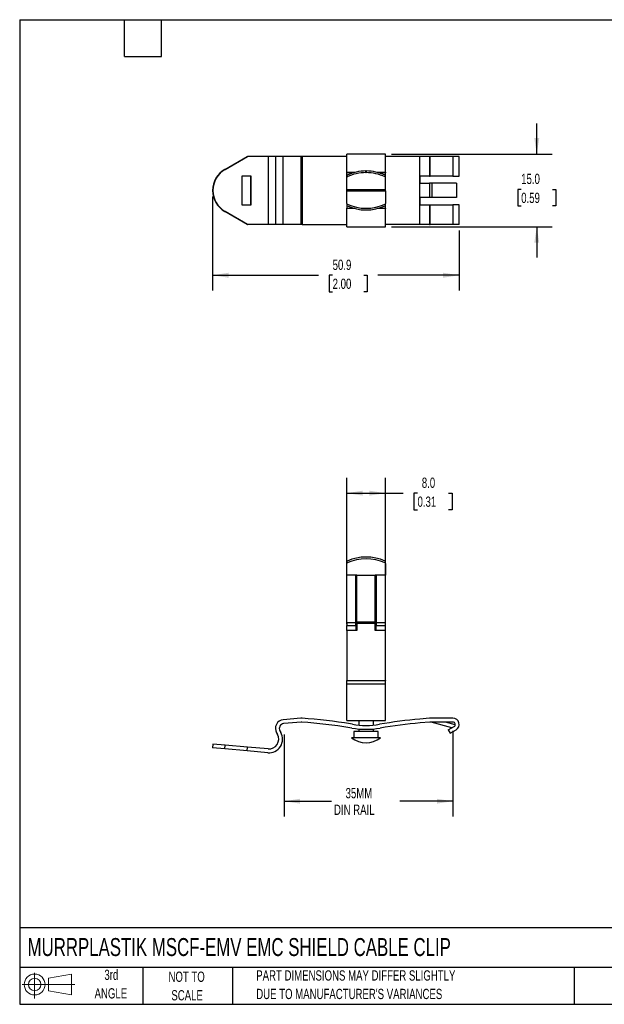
# Model space of a CAD drawing. Header units: millimetres. Extents: x 6 to 273, y 6 to 210.
# Tile 1 of 2: x 6 to 127, y 6 to 210. Entities that reach past the tile are written whole.
import ezdxf

# ---------------------------------------------------------------- set-up
doc = ezdxf.new("R2010")
doc.units = ezdxf.units.MM
doc.layers.add('DIMENSIONS', color=140, linetype='Continuous', lineweight=25)
doc.layers.add('TEXT', color=140, linetype='Continuous', lineweight=25)
doc.layers.add('SLD-DEFPOINTS', color=7, linetype='Continuous')
doc.styles.add('SLDTEXTSTYLE0', font='TXT', dxfattribs={"width": 0.7})
doc.dimstyles.new('SLDDIMSTYLE0', dxfattribs={"dimtxt": 2.158008, "dimasz": 3.302, "dimexe": 0, "dimexo": 0.0625, "dimgap": 0.539502, "dimtad": 0, "dimtih": 1, "dimtoh": 1, "dimrnd": 1e-09, "dimzin": 4, "dimdsep": 46, "dimtxsty": 'SLDTEXTSTYLE0', "dimsah": 1, "dimcen": 0.09, "dimadec": 0, "dimazin": 1, "dimtfac": 1, "dimtofl": 0, "dimtmove": 0, "dimatfit": 3, "dimfxl": 0, "dimfrac": 2, "dimtolj": 1, "dimtzin": 12, "dimarcsym": 0})
doc.dimstyles.new('SLDDIMSTYLE1', dxfattribs={"dimtxt": 2.158008, "dimasz": 3.302, "dimexe": 0, "dimexo": 0.0625, "dimgap": 0.539502, "dimtad": 0, "dimtih": 1, "dimtoh": 1, "dimrnd": 1e-09, "dimzin": 12, "dimdsep": 46, "dimtxsty": 'SLDTEXTSTYLE0', "dimsah": 1, "dimcen": 0.09, "dimadec": 0, "dimazin": 3, "dimtfac": 1, "dimtofl": 0, "dimtmove": 0, "dimatfit": 3, "dimfxl": 0, "dimfrac": 2, "dimtolj": 1, "dimtzin": 12, "dimarcsym": 0})
doc.dimstyles.new('SLDDIMSTYLE2', dxfattribs={"dimtxt": 2.158008, "dimasz": 3.302, "dimexe": 0, "dimexo": 0.0625, "dimgap": 0.539502, "dimtad": 0, "dimtih": 1, "dimtoh": 1, "dimrnd": 1e-09, "dimzin": 4, "dimdsep": 46, "dimtxsty": 'SLDTEXTSTYLE0', "dimsah": 1, "dimcen": 0.09, "dimadec": 0, "dimazin": 1, "dimtfac": 1, "dimtmove": 0, "dimatfit": 0, "dimfxl": 0, "dimfrac": 2, "dimtolj": 1, "dimtzin": 12, "dimarcsym": 0})

# ---------------------------------------------------------------- blocks, each defined once
blk = doc.blocks.new('Block11')
at = {"color": 7, "linetype": 'Continuous', "lineweight": 18}
for p, q in [((2.59, 5.31), (2.59, 0)), ((5.48, 4.17), (10.18, 5.03)), ((5.48, 1.6), (5.48, 4.17)), ((10.18, 5.03), (10.18, 0.73)), ((0, 2.88), (10.87, 2.88)), ((5.48, 1.6), (10.18, 0.73))]:
    blk.add_line(p, q, dxfattribs=at)
for radius in [2.15, 1.29]:
    blk.add_circle((2.59, 2.88), radius, dxfattribs=at)
blk = doc.blocks.new('Block12')
at = {"layer": 'SLD-DEFPOINTS'}
blk.add_blockref('Block11', (0, 0), dxfattribs=at)
blk = doc.blocks.new('_D')
at = {"layer": 'DIMENSIONS'}
for p, q in [((73.77, 84.79), (73.77, 115.01)), ((81.77, 84.79), (81.77, 115.01)), ((73.77, 111.84), (81.77, 111.84)), ((81.77, 111.84), (85.44, 111.84)), ((88.37, 111.84), (87.64, 111.84)), ((87.64, 111.84), (87.64, 108.41)), ((94.78, 111.84), (95.5, 111.84)), ((95.5, 111.84), (95.5, 108.41)), ((87.64, 108.41), (88.37, 108.41)), ((95.5, 108.41), (94.78, 108.41))]:
    blk.add_line(p, q, dxfattribs=at)
for points in [[(73.77, 111.84), (77.07, 111.33), (77.07, 112.35)], [(81.77, 111.84), (78.47, 112.35), (78.47, 111.33)]]:
    blk.add_solid(points, dxfattribs=at)
at = {"layer": 'DIMENSIONS', "char_height": 2.117, "attachment_point": 1, "style": 'SLDTEXTSTYLE0'}
for s, insert in [('8.0', (89.26, 115.05)), ('0.31', (88.37, 111.14))]:
    blk.add_mtext(s, dxfattribs=dict(at, insert=insert))
blk = doc.blocks.new('_D_1')
at = {"layer": 'DIMENSIONS'}
for p, q in [((60.86, 62), (60.86, 45.09)), ((95.66, 62.82), (95.66, 45.09)), ((60.86, 48.26), (70.67, 48.26)), ((95.66, 48.26), (84.76, 48.26))]:
    blk.add_line(p, q, dxfattribs=at)
for points in [[(60.86, 48.26), (64.16, 47.76), (64.16, 48.77)], [(95.66, 48.26), (92.36, 48.77), (92.36, 47.76)]]:
    blk.add_solid(points, dxfattribs=at)
at = {"layer": 'DIMENSIONS', "char_height": 2.117, "attachment_point": 1, "style": 'SLDTEXTSTYLE0'}
for s, insert in [('35MM', (73.54, 50.99)), ('DIN RAIL', (71.15, 47.56))]:
    blk.add_mtext(s, dxfattribs=dict(at, insert=insert))
blk = doc.blocks.new('_D_5')
at = {"layer": 'DIMENSIONS'}
for p, q in [((112.96, 181.81), (112.96, 188.16)), ((83.04, 181.81), (116.14, 181.81)), ((109.75, 174.54), (109.03, 174.54)), ((109.03, 174.54), (109.03, 171.11)), ((116.17, 174.54), (116.89, 174.54)), ((116.89, 174.54), (116.89, 171.11)), ((109.03, 171.11), (109.75, 171.11)), ((116.89, 171.11), (116.17, 171.11)), ((83.04, 166.81), (116.14, 166.81)), ((112.96, 166.81), (112.96, 160.46))]:
    blk.add_line(p, q, dxfattribs=at)
for points in [[(112.96, 181.81), (113.47, 185.11), (112.45, 185.11)], [(112.96, 166.81), (112.45, 163.51), (113.47, 163.51)]]:
    blk.add_solid(points, dxfattribs=at)
at = {"layer": 'DIMENSIONS', "char_height": 2.117, "attachment_point": 1, "style": 'SLDTEXTSTYLE0'}
for s, insert in [('15.0', (109.75, 177.76)), ('0.59', (109.75, 173.84))]:
    blk.add_mtext(s, dxfattribs=dict(at, insert=insert))
blk = doc.blocks.new('_D_6')
at = {"layer": 'DIMENSIONS'}
for p, q in [((46.1, 173.04), (46.1, 153.63)), ((96.96, 166.04), (96.96, 153.63)), ((46.1, 156.81), (67.95, 156.81)), ((70.87, 156.81), (70.15, 156.81)), ((70.15, 156.81), (70.15, 153.38)), ((77.28, 156.81), (78.01, 156.81)), ((78.01, 156.81), (78.01, 153.38)), ((96.96, 156.81), (80.21, 156.81)), ((70.15, 153.38), (70.87, 153.38)), ((78.01, 153.38), (77.28, 153.38))]:
    blk.add_line(p, q, dxfattribs=at)
for points in [[(46.1, 156.81), (49.4, 156.3), (49.4, 157.32)], [(96.96, 156.81), (93.66, 157.32), (93.66, 156.3)]]:
    blk.add_solid(points, dxfattribs=at)
at = {"layer": 'DIMENSIONS', "char_height": 2.117, "attachment_point": 1, "style": 'SLDTEXTSTYLE0'}
for s, insert in [('50.9', (70.87, 160.02)), ('2.00', (70.87, 156.11))]:
    blk.add_mtext(s, dxfattribs=dict(at, insert=insert))

msp = doc.modelspace()

# ---------------------------------------------------------------- linework, layer by layer
for p, q in [((48.629, 178.651), (53.271, 181.307)), ((48.699, 178.651), (53.341, 181.307)), ((53.271, 181.307), (53.341, 181.307)), ((57.575, 181.307), (53.341, 181.307)), ((57.575, 181.307), (57.575, 167.307)), ((59.061, 181.307), (57.575, 181.307)), ((59.061, 181.307), (59.061, 167.307)), ((60.705, 181.307), (59.061, 181.307)), ((60.705, 167.307), (60.705, 181.307)), ((64.321, 181.307), (60.705, 181.307)), ((64.321, 181.307), (64.321, 167.307)), ((64.58, 181.307), (64.321, 181.307)), ((64.58, 181.307), (64.58, 167.307)), ((73.768, 181.307), (64.58, 181.307)), ((81.768, 181.807), (73.768, 181.807)), ((73.768, 178.057), (73.768, 181.807)), ((81.768, 178.057), (81.768, 181.807)), ((88.875, 181.307), (81.768, 181.307)), ((88.875, 177.282), (88.875, 181.307)), ((90.856, 181.307), (88.875, 181.307)), ((90.856, 181.307), (90.856, 177.282)), ((90.995, 181.307), (90.856, 181.307)), ((90.995, 177.282), (90.995, 181.307)), ((95.66, 181.307), (90.995, 181.307)), ((95.66, 181.307), (95.66, 177.282)), ((96.96, 181.307), (95.66, 181.307)), ((96.96, 177.282), (96.96, 181.307)), ((48.629, 178.651), (48.699, 178.651)), ((54.104, 177.282), (52.161, 177.282)), ((52.161, 177.282), (52.161, 171.332)), ((54.034, 171.332), (54.034, 177.282)), ((54.104, 171.332), (54.104, 177.282)), ((73.768, 177.962), (73.768, 178.057)), ((73.768, 178.057), (75.52, 178.057)), ((75.167, 177.962), (73.768, 177.962)), ((73.768, 177.34), (73.768, 177.962)), ((73.768, 176.995), (73.768, 177.34)), ((73.768, 174.411), (73.768, 176.995)), ((73.857, 177.115), (73.857, 177.46)), ((77.74, 177.981), (77.733, 178.325)), ((77.804, 178.325), (77.733, 178.325)), ((77.74, 177.981), (77.797, 177.981)), ((77.804, 178.325), (77.797, 177.981)), ((80.016, 178.057), (81.768, 178.057)), ((81.768, 177.962), (80.37, 177.962)), ((81.68, 177.46), (81.68, 177.115)), ((81.768, 178.057), (81.768, 177.962)), ((81.768, 177.34), (81.768, 177.962)), ((81.768, 176.995), (81.768, 177.34)), ((81.768, 174.411), (81.768, 176.995)), ((90.856, 177.282), (88.875, 177.282)), ((88.875, 175.782), (88.875, 177.282)), ((88.945, 175.782), (88.945, 177.282)), ((90.856, 177.282), (90.995, 177.282)), ((95.66, 177.282), (90.995, 177.282)), ((95.66, 177.282), (96.96, 177.282)), ((88.875, 172.832), (88.875, 175.782)), ((88.875, 175.782), (90.856, 175.782)), ((90.856, 175.782), (90.856, 172.832)), ((91.413, 175.782), (90.856, 175.782)), ((91.413, 172.832), (91.413, 175.782)), ((96.412, 175.782), (91.413, 175.782)), ((96.412, 175.782), (96.412, 172.832)), ((75.668, 174.411), (73.768, 174.411)), ((73.768, 174.204), (73.768, 174.411)), ((73.768, 171.619), (73.768, 174.204)), ((73.768, 174.204), (75.893, 174.204)), ((79.868, 174.423), (75.668, 174.423)), ((75.668, 174.423), (75.668, 174.411)), ((75.668, 174.204), (75.668, 174.411)), ((75.893, 174.204), (75.893, 174.423)), ((75.893, 174.204), (79.643, 174.204)), ((79.643, 174.204), (79.643, 174.423)), ((79.643, 174.204), (81.768, 174.204)), ((79.868, 174.411), (79.868, 174.423)), ((81.768, 174.411), (79.868, 174.411)), ((79.868, 174.411), (79.868, 174.204)), ((81.768, 174.204), (81.768, 174.411)), ((81.768, 174.204), (81.768, 171.619)), ((90.856, 172.832), (88.875, 172.832)), ((88.875, 171.332), (88.875, 172.832)), ((88.945, 171.332), (88.945, 172.832)), ((91.413, 172.832), (90.856, 172.832)), ((96.412, 172.832), (91.413, 172.832)), ((52.161, 171.332), (54.104, 171.332)), ((73.768, 171.619), (73.768, 171.274)), ((73.768, 171.274), (73.768, 170.652)), ((73.857, 171.154), (73.857, 171.499)), ((81.68, 171.499), (81.68, 171.154)), ((81.768, 171.274), (81.768, 171.619)), ((81.768, 170.652), (81.768, 171.274)), ((88.875, 167.307), (88.875, 171.332)), ((88.875, 171.332), (90.856, 171.332)), ((90.856, 171.332), (90.856, 167.307)), ((90.856, 171.332), (90.995, 171.332)), ((90.995, 167.307), (90.995, 171.332)), ((90.995, 171.332), (95.66, 171.332)), ((95.66, 171.332), (95.66, 167.307)), ((96.96, 171.332), (95.66, 171.332)), ((96.96, 167.307), (96.96, 171.332)), ((48.629, 169.963), (48.699, 169.963)), ((53.271, 167.307), (48.629, 169.963)), ((53.341, 167.307), (48.699, 169.963)), ((73.768, 170.652), (75.167, 170.652)), ((73.768, 170.557), (73.768, 170.652)), ((73.768, 166.807), (73.768, 170.557)), ((75.521, 170.557), (73.768, 170.557)), ((81.768, 170.557), (80.016, 170.557)), ((80.37, 170.652), (81.768, 170.652)), ((81.768, 170.652), (81.768, 170.557)), ((81.768, 166.807), (81.768, 170.557)), ((53.271, 167.307), (53.341, 167.307)), ((57.575, 167.307), (53.341, 167.307)), ((59.061, 167.307), (57.575, 167.307)), ((60.705, 167.307), (59.061, 167.307)), ((64.321, 167.307), (60.705, 167.307)), ((64.58, 167.307), (64.321, 167.307)), ((64.58, 167.307), (73.768, 167.307)), ((73.768, 166.807), (81.768, 166.807)), ((88.875, 167.307), (81.768, 167.307)), ((90.856, 167.307), (88.875, 167.307)), ((90.856, 167.307), (90.995, 167.307)), ((95.66, 167.307), (90.995, 167.307)), ((96.96, 167.307), (95.66, 167.307)), ((73.768, 97.703), (73.768, 97.704)), ((73.768, 97.703), (73.768, 97.341)), ((73.857, 97.456), (73.857, 97.818)), ((81.68, 97.818), (81.68, 97.456)), ((81.768, 97.341), (81.768, 97.703)), ((73.768, 94.88), (73.768, 97.341)), ((81.768, 97.341), (81.768, 94.88)), ((75.893, 94.88), (73.768, 94.88)), ((73.768, 85.144), (73.768, 94.88)), ((75.668, 85.144), (75.668, 94.892)), ((75.893, 94.88), (79.643, 94.88)), ((75.893, 85.287), (75.893, 94.88)), ((81.768, 94.88), (79.643, 94.88)), ((79.643, 85.287), (79.643, 94.88)), ((79.868, 94.892), (79.868, 85.144)), ((81.768, 85.144), (81.768, 94.88)), ((73.768, 85.144), (75.668, 85.144)), ((73.768, 85.144), (73.768, 84.5)), ((73.768, 84.5), (75.668, 84.5)), ((73.768, 83.524), (73.768, 84.5)), ((75.893, 83.524), (73.768, 83.524)), ((73.768, 83.524), (73.768, 73.15)), ((75.668, 84.5), (75.668, 85.144)), ((75.668, 84.5), (75.668, 83.524)), ((75.893, 85.287), (79.643, 85.287)), ((75.893, 84.966), (75.893, 85.287)), ((75.893, 84.966), (75.893, 83.524)), ((79.643, 84.966), (75.893, 84.966)), ((79.643, 85.287), (79.643, 84.966)), ((79.643, 83.524), (79.643, 84.966)), ((81.768, 83.524), (79.643, 83.524)), ((79.868, 85.144), (81.768, 85.144)), ((79.868, 85.144), (79.868, 84.5)), ((79.868, 84.5), (81.768, 84.5)), ((79.868, 83.524), (79.868, 84.5)), ((81.768, 84.5), (81.768, 85.144)), ((81.768, 83.524), (81.768, 84.5)), ((81.768, 73.15), (81.768, 83.524)), ((73.768, 73.15), (81.768, 73.15)), ((73.768, 73.12), (73.768, 73.15)), ((81.768, 73.12), (73.768, 73.12)), ((73.768, 72.392), (73.768, 73.12)), ((81.768, 72.392), (73.768, 72.392)), ((73.768, 64.892), (73.768, 72.392)), ((81.768, 73.15), (81.768, 73.12)), ((81.768, 72.392), (81.768, 73.12)), ((81.768, 64.892), (81.768, 72.392)), ((64.321, 65.383), (60.705, 65.066)), ((90.856, 65.386), (88.875, 65.213)), ((95.66, 65.392), (90.995, 65.392)), ((64.39, 64.586), (60.774, 64.27)), ((73.768, 64.892), (81.768, 64.892)), ((74.829, 63.349), (74.438, 63.415)), ((74.962, 64.137), (74.571, 64.204)), ((76.268, 64.892), (76.268, 63.969)), ((76.268, 63.166), (76.268, 62.642)), ((79.268, 63.969), (79.268, 64.892)), ((79.268, 62.642), (79.268, 63.166)), ((90.925, 64.589), (88.945, 64.416)), ((95.66, 64.592), (90.995, 64.592)), ((95.476, 63.408), (91.204, 64.564)), ((96.159, 64.052), (94.164, 64.592)), ((94.712, 62.967), (95.91, 63.659)), ((59.301, 62.376), (59.483, 62.06)), ((59.995, 62.775), (60.176, 62.459)), ((80.758, 61.342), (74.768, 61.342)), ((75.268, 62.642), (75.268, 61.342)), ((80.268, 62.642), (75.268, 62.642)), ((80.268, 61.342), (80.268, 62.642)), ((94.712, 62.967), (95.112, 62.274)), ((95.112, 62.274), (96.31, 62.966)), ((46.184, 60.067), (46.114, 59.27)), ((48.629, 59.05), (46.114, 59.27)), ((48.699, 59.847), (46.184, 60.067)), ((48.629, 59.05), (48.699, 59.847)), ((53.271, 58.644), (48.629, 59.05)), ((53.341, 59.441), (48.699, 59.847)), ((53.271, 58.644), (53.341, 59.441)), ((57.575, 59.071), (53.341, 59.441)), ((57.505, 58.274), (53.271, 58.644))]:
    msp.add_line(p, q)
for centre, radius, start, end in [((51.122, 174.307), 5.008, 119.85003, 240.14997), ((51.192, 174.307), 5.008, 119.85003, 240.14997), ((73.908, 177.33), 0.14, 111.61921, 175.77541), ((73.908, 176.985), 0.14, 111.61919, 175.77528), ((77.701, 169.352), 8.974, 89.79894, 115.36845), ((77.702, 169.005), 8.975, 89.7567, 115.36697), ((77.835, 169.005), 8.975, 64.63303, 90.2433), ((77.835, 169.352), 8.974, 64.63157, 90.20104), ((81.628, 177.33), 0.14, 4.22474, 68.38079), ((81.628, 176.985), 0.14, 4.22472, 68.38083), ((73.908, 171.629), 0.14, 184.22472, 248.38078), ((73.908, 171.284), 0.14, 184.2247, 248.38079), ((77.768, 179.82), 9.195, 244.82297, 295.17703), ((77.768, 179.476), 9.195, 244.82297, 295.17703), ((81.628, 171.629), 0.14, 291.61916, 355.77531), ((81.628, 171.284), 0.14, 291.6192, 355.77529), ((73.902, 97.691), 0.134, 109.81838, 174.88785), ((77.768, 89.047), 9.604, 65.96338, 114.03662), ((77.768, 88.685), 9.604, 65.96338, 114.03662), ((81.635, 97.691), 0.134, 5.11219, 70.18159), ((73.902, 97.329), 0.134, 109.81839, 174.88783), ((81.635, 97.329), 0.134, 5.11217, 70.18163), ((60.861, 63.273), 1.8, 94.99985, 209.90993), ((64.46, 63.789), 1.6, 85.69063, 94.99985), ((57.76, -35.185), 100.8, 80.39919, 86.12012), ((97.66, -35.204), 100.8, 95.00004, 99.77804), ((90.995, 63.792), 1.6, 90, 95.00004), ((95.66, 64.092), 1.3, 300.00045, 90), ((60.861, 63.273), 1, 94.99985, 209.90993), ((64.46, 63.789), 0.8, 85.51233, 94.99985), ((57.76, -35.185), 100, 80.39919, 86.12213), ((77.768, 80.726), 17.625, 260.39919, 279.49315), ((77.768, 80.726), 16.825, 260.39919, 279.48644), ((97.66, -35.204), 100, 95.00004, 99.77919), ((90.995, 63.792), 0.8, 90, 95.00004), ((90.995, 63.792), 0.8, 74.85834, 90), ((95.66, 64.092), 0.5, 300.00045, 90), ((57.749, 61.063), 2.8, 265.00038, 29.90993), ((57.749, 61.063), 2, 265.00038, 29.90993), ((77.768, 65.342), 5, 233.13368, 306.77472)]:
    msp.add_arc(centre, radius, start, end)
at = {"layer": 'TEXT'}
for p, q in [((6.35, 209.55), (273.05, 209.55)), ((6.35, 209.55), (6.35, 6.35)), ((27.94, 201.93), (27.94, 209.55)), ((35.56, 201.93), (35.56, 209.55)), ((27.94, 201.93), (35.56, 201.93)), ((273.05, 22.126), (6.35, 22.126)), ((273.05, 13.97), (6.35, 13.97)), ((31.75, 13.97), (31.75, 6.35)), ((50.212, 13.97), (50.212, 6.35)), ((120.646, 13.97), (120.646, 6.35)), ((6.35, 6.35), (273.05, 6.35))]:
    msp.add_line(p, q, dxfattribs=at)

# ---------------------------------------------------------------- block references
at = {"layer": 'SLD-DEFPOINTS'}
msp.add_blockref('Block12', (6.838, 7.554), dxfattribs=at)

# ---------------------------------------------------------------- texts
at = {"layer": 'TEXT', "style": 'SLDTEXTSTYLE0'}
for s, insert, char_height, attachment_point in [('MURRPLASTIK MSCF-EMV EMC SHIELD CABLE CLIP', (7.966, 20.019), 3.70417, 1), ('3rd', (25.247, 13.493), 2.1167, 2), ('NOT TO', (40.768, 13.099), 2.1167, 2), ('PART DIMENSIONS MAY DIFFER SLIGHTLY', (55.119, 13.367), 2.11667, 1), ('ANGLE', (25.149, 9.671), 2.1167, 2), ('SCALE', (40.865, 9.276), 2.1167, 2), ("DUE TO MANUFACTURER'S VARIANCES", (55.119, 9.545), 2.11667, 1)]:
    msp.add_mtext(s, dxfattribs=dict(at, insert=insert, char_height=char_height, attachment_point=attachment_point))

# ---------------------------------------------------------------- dimensions: what is measured, and where the dimension line sits
at = {"layer": 'DIMENSIONS'}
dim = msp.add_linear_dim(base=(112.96, 166.807), p1=(81.768, 181.807), p2=(81.768, 166.807), angle=90, dimstyle='SLDDIMSTYLE2', dxfattribs=at)
dim.commit()
dim.dimension.update_dxf_attribs({"geometry": '_D_5', "text_midpoint": (112.96, 174.544), "dimtype": 160})
for base, p1, p2, dimstyle, picture, middle in [((46.0955, 156.8071), (96.9601, 167.3071), (46.0955, 174.3071), 'SLDDIMSTYLE1', '_D_6', (74.0786, 156.8071)), ((73.768, 111.839), (81.768, 83.524), (73.768, 83.524), 'SLDDIMSTYLE0', '_D', (91.573, 111.839))]:
    dim = msp.add_linear_dim(base=base, p1=p1, p2=p2, dimstyle=dimstyle, dxfattribs=at)
    dim.commit()
    dim.dimension.update_dxf_attribs({"geometry": picture, "text_midpoint": middle, "dimtype": 160})
dim = msp.add_linear_dim(base=(95.66, 48.263), p1=(60.861, 63.273), p2=(95.66, 64.092), text='35MM\\PDIN RAIL', dimstyle='SLDDIMSTYLE1', dxfattribs=at)
dim.commit()
dim.dimension.update_dxf_attribs({"geometry": '_D_1', "text_midpoint": (77.717, 48.263), "dimtype": 160})

doc.saveas('drawing.dxf')
